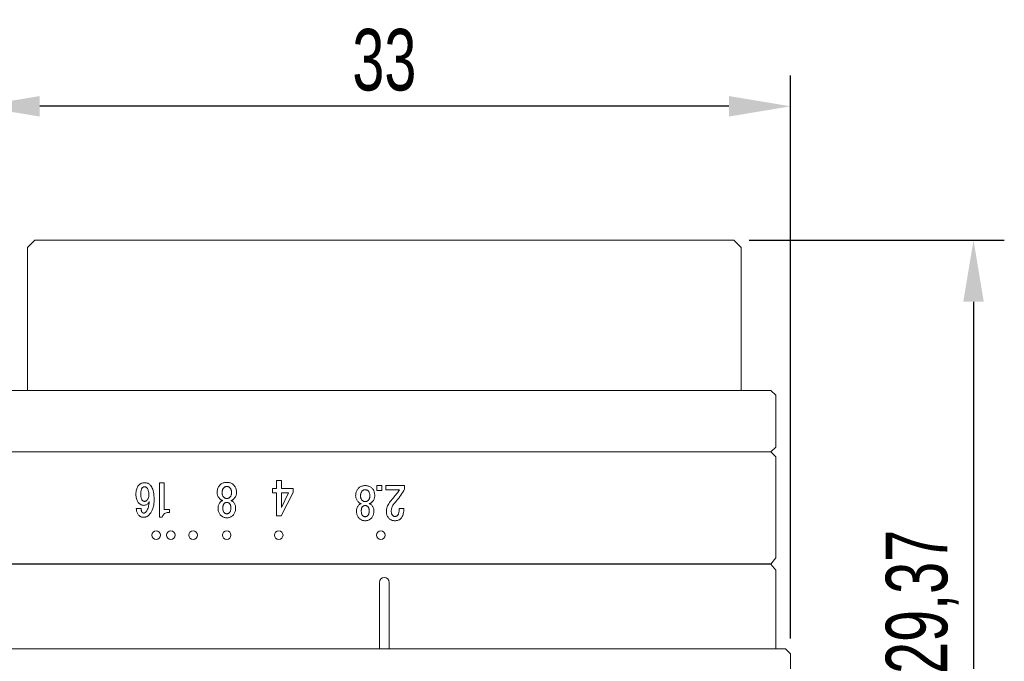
# Model space of a CAD drawing. Header units: millimetres. Extents: x -41 to 115, y 254 to 306.
# Tile 3 of 4: x -21 to 19, y 280 to 306. Entities that reach past the tile are written whole.
import ezdxf

# ---------------------------------------------------------------- set-up
doc = ezdxf.new("R2010")
doc.units = ezdxf.units.MM
doc.header["$LTSCALE"] = 19.36
doc.header["$PDMODE"] = 3
doc.header["$PDSIZE"] = 8
doc.layers.get('0').update_dxf_attribs({"linetype": 'CONTINUOUS'})
doc.layers.get('Defpoints').update_dxf_attribs({"linetype": 'CONTINUOUS'})
doc.layers.add('1', color=7, linetype='CONTINUOUS', true_color=0xffffff)
doc.layers.add('22', color=7, linetype='CONTINUOUS', lineweight=15)
doc.layers.add('標注線', color=7, linetype='CONTINUOUS')
doc.styles.get("Standard").update_dxf_attribs({"font": 'txt', "width": 0.7})
doc.dimstyles.new('ISO-25', dxfattribs={"dimtxt": 2.5, "dimasz": 2.5, "dimexe": 1.25, "dimexo": 0.625, "dimtad": 1, "dimdec": 4, "dimdsep": 46, "dimlunit": 6, "dimtxsty": 'STANDARD', "dimcen": 2.5, "dimadec": 0, "dimazin": 0, "dimtfac": 1, "dimtdec": 4, "dimtmove": 0, "dimatfit": 3, "dimfxl": 1, "dimtolj": 1, "dimtzin": 0, "dimarcsym": 0})

# ---------------------------------------------------------------- blocks, each defined once
blk = doc.blocks.new('*D94')
at = {"layer": 'Defpoints', "color": 0, "transparency": 16777216}
for p in [(-22.683, 302.736), (-22.683, 280.505), (10.317, 280.505)]:
    blk.add_point(p, dxfattribs=at)
at = {"layer": '標注線', "color": 0, "lineweight": -2, "transparency": 16777216}
for p, q in [((-22.683, 281.13), (-22.683, 303.986)), ((10.317, 281.13), (10.317, 303.986)), ((7.817, 302.736), (-20.183, 302.736))]:
    blk.add_line(p, q, dxfattribs=at)
at = {"layer": '標注線', "color": 0, "transparency": 16777216}
for points in [[(-20.183, 303.153), (-20.183, 302.32), (-22.683, 302.736)], [(7.817, 303.153), (7.817, 302.32), (10.317, 302.736)]]:
    blk.add_solid(points, dxfattribs=at)
at = {"layer": '標注線', "color": 0, "transparency": 16777216, "insert": (-6.183, 304.611), "char_height": 2.5, "attachment_point": 5}
blk.add_mtext('33', dxfattribs=at)
blk = doc.blocks.new('*D95')
at = {"layer": 'Defpoints', "color": 0, "transparency": 16777216}
for p in [(8.017, 297.305), (9.367, 267.931), (17.754, 267.931)]:
    blk.add_point(p, dxfattribs=at)
at = {"layer": '標注線', "color": 0, "lineweight": -2, "transparency": 16777216}
for p, q in [((8.642, 297.305), (19.004, 297.305)), ((17.754, 294.805), (17.754, 270.431)), ((9.992, 267.931), (19.004, 267.931))]:
    blk.add_line(p, q, dxfattribs=at)
at = {"layer": '標注線', "color": 0, "transparency": 16777216}
for points in [[(17.338, 294.805), (18.171, 294.805), (17.754, 297.305)], [(17.338, 270.431), (18.171, 270.431), (17.754, 267.931)]]:
    blk.add_solid(points, dxfattribs=at)
at = {"layer": '標注線', "color": 0, "transparency": 16777216, "insert": (15.671, 282.618), "char_height": 2.5, "attachment_point": 5, "rotation": 90}
blk.add_mtext('29,37', dxfattribs=at)
blk = doc.blocks.new('*G78')
at = {"layer": '1', "color": 7, "linetype": 'Continuous', "lineweight": 15}
for p, q in [((41.799, 57.952), (41.799, 58.206)), ((41.799, 58.206), (42.043, 58.206)), ((42.043, 58.206), (42.043, 57.952)), ((42.043, 57.952), (41.799, 57.952))]:
    blk.add_line(p, q, dxfattribs=at)
blk = doc.blocks.new('*G79')
at = {"layer": '1', "color": 7, "linetype": 'Continuous', "lineweight": 15}
for p, q in [((41.799, 58.415), (41.799, 59.379)), ((41.799, 59.379), (41.972, 59.379)), ((42.016, 59.116), (42.016, 58.415)), ((42.977, 59.098), (42.977, 59.343)), ((42.016, 58.415), (41.799, 58.415))]:
    blk.add_line(p, q, dxfattribs=at)
for points in [[(41.972, 59.379), (42.051, 59.336), (42.129, 59.29), (42.206, 59.241), (42.282, 59.19), (42.358, 59.136), (42.433, 59.079), (42.508, 59.02), (42.581, 58.959), (42.655, 58.895), (42.727, 58.828)], [(42.553, 58.691), (42.494, 58.742), (42.437, 58.791), (42.38, 58.838), (42.325, 58.884), (42.271, 58.927), (42.218, 58.969), (42.166, 59.009), (42.115, 59.046), (42.065, 59.082), (42.016, 59.116)], [(42.977, 59.343), (43.046, 59.34), (43.111, 59.334), (43.172, 59.325), (43.229, 59.313), (43.282, 59.299), (43.331, 59.281), (43.375, 59.261), (43.416, 59.238), (43.452, 59.212), (43.484, 59.184)], [(43.316, 59.024), (43.299, 59.039), (43.279, 59.051), (43.254, 59.062), (43.226, 59.072), (43.194, 59.08), (43.158, 59.087), (43.119, 59.092), (43.075, 59.095), (43.028, 59.098), (42.977, 59.098)], [(43.484, 59.184), (43.506, 59.16), (43.526, 59.135), (43.543, 59.108), (43.558, 59.08), (43.57, 59.05), (43.581, 59.019), (43.589, 58.986), (43.594, 58.952), (43.598, 58.916), (43.599, 58.879)], [(43.108, 58.442), (43.054, 58.444), (43, 58.452), (42.945, 58.464), (42.89, 58.482), (42.834, 58.504), (42.779, 58.532), (42.723, 58.564), (42.666, 58.601), (42.61, 58.643), (42.553, 58.691)], [(42.727, 58.828), (42.764, 58.803), (42.801, 58.78), (42.839, 58.76), (42.877, 58.743), (42.916, 58.729), (42.955, 58.717), (42.995, 58.708), (43.035, 58.701), (43.076, 58.697), (43.117, 58.696)], [(43.117, 58.696), (43.145, 58.697), (43.171, 58.699), (43.197, 58.702), (43.22, 58.708), (43.243, 58.714), (43.264, 58.723), (43.283, 58.732), (43.302, 58.743), (43.319, 58.756), (43.334, 58.77)], [(43.381, 58.897), (43.381, 58.91), (43.379, 58.922), (43.376, 58.935), (43.371, 58.947), (43.365, 58.96), (43.358, 58.973), (43.349, 58.986), (43.34, 58.998), (43.328, 59.011), (43.316, 59.024)], [(43.334, 58.77), (43.343, 58.78), (43.351, 58.79), (43.358, 58.801), (43.364, 58.813), (43.37, 58.826), (43.374, 58.839), (43.377, 58.852), (43.38, 58.867), (43.381, 58.881), (43.381, 58.897)], [(43.599, 58.879), (43.598, 58.844), (43.594, 58.809), (43.588, 58.776), (43.579, 58.744), (43.568, 58.713), (43.554, 58.683), (43.538, 58.654), (43.52, 58.627), (43.499, 58.6), (43.475, 58.575)], [(43.475, 58.575), (43.448, 58.55), (43.418, 58.527), (43.386, 58.507), (43.353, 58.49), (43.317, 58.475), (43.279, 58.463), (43.24, 58.454), (43.198, 58.447), (43.154, 58.443), (43.108, 58.442)]]:
    blk.add_lwpolyline(points, dxfattribs=at)
blk = doc.blocks.new('*G80')
at = {"layer": '1', "color": 7, "linetype": 'Continuous', "lineweight": 15}
for p, q in [((43.09, 57.803), (43.099, 57.803)), ((43.099, 57.559), (43.09, 57.559)), ((43.09, 57.156), (43.099, 57.156)), ((43.099, 56.911), (43.09, 56.911))]:
    blk.add_line(p, q, dxfattribs=at)
for points in [[(41.799, 57.357), (41.8, 57.4), (41.804, 57.44), (41.81, 57.479), (41.819, 57.516), (41.83, 57.551), (41.843, 57.584), (41.859, 57.615), (41.878, 57.645), (41.899, 57.672), (41.922, 57.698)], [(41.922, 57.698), (41.953, 57.727), (41.987, 57.752), (42.022, 57.775), (42.059, 57.794), (42.098, 57.811), (42.14, 57.824), (42.183, 57.835), (42.229, 57.842), (42.276, 57.847), (42.326, 57.848)], [(42.326, 57.595), (42.293, 57.594), (42.261, 57.591), (42.231, 57.587), (42.204, 57.581), (42.177, 57.574), (42.153, 57.565), (42.13, 57.554), (42.109, 57.542), (42.09, 57.527), (42.072, 57.512)], [(42.326, 57.848), (42.36, 57.847), (42.394, 57.842), (42.427, 57.835), (42.46, 57.824), (42.492, 57.811), (42.524, 57.794), (42.556, 57.775), (42.587, 57.752), (42.618, 57.727), (42.648, 57.698)], [(42.552, 57.512), (42.535, 57.527), (42.516, 57.542), (42.497, 57.554), (42.476, 57.565), (42.454, 57.574), (42.431, 57.581), (42.406, 57.587), (42.381, 57.591), (42.354, 57.594), (42.326, 57.595)], [(42.648, 57.698), (42.661, 57.685), (42.672, 57.671), (42.683, 57.658), (42.692, 57.644), (42.7, 57.63), (42.707, 57.617), (42.712, 57.603), (42.717, 57.589), (42.72, 57.575), (42.723, 57.561)], [(42.723, 57.561), (42.724, 57.573), (42.727, 57.585), (42.73, 57.597), (42.734, 57.608), (42.739, 57.619), (42.745, 57.63), (42.751, 57.641), (42.759, 57.651), (42.767, 57.661), (42.777, 57.671)], [(42.777, 57.671), (42.804, 57.696), (42.832, 57.719), (42.86, 57.739), (42.89, 57.756), (42.921, 57.77), (42.953, 57.782), (42.986, 57.792), (43.02, 57.798), (43.054, 57.802), (43.09, 57.803)], [(43.099, 57.803), (43.145, 57.802), (43.189, 57.798), (43.232, 57.791), (43.272, 57.781), (43.31, 57.768), (43.347, 57.753), (43.382, 57.734), (43.415, 57.713), (43.446, 57.689), (43.475, 57.662)], [(43.475, 57.662), (43.499, 57.637), (43.52, 57.61), (43.538, 57.583), (43.554, 57.554), (43.568, 57.524), (43.579, 57.493), (43.588, 57.461), (43.594, 57.427), (43.598, 57.393), (43.599, 57.357)], [(41.922, 57.017), (41.899, 57.043), (41.878, 57.07), (41.859, 57.1), (41.843, 57.131), (41.83, 57.164), (41.819, 57.199), (41.81, 57.236), (41.804, 57.274), (41.8, 57.315), (41.799, 57.357)], [(42.072, 57.512), (42.06, 57.498), (42.049, 57.485), (42.039, 57.47), (42.031, 57.456), (42.024, 57.441), (42.018, 57.425), (42.013, 57.409), (42.01, 57.392), (42.008, 57.375), (42.007, 57.357)], [(42.007, 57.357), (42.008, 57.34), (42.01, 57.323), (42.013, 57.306), (42.018, 57.29), (42.024, 57.274), (42.031, 57.259), (42.039, 57.245), (42.049, 57.23), (42.06, 57.217), (42.072, 57.203)], [(42.072, 57.203), (42.09, 57.188), (42.109, 57.173), (42.13, 57.161), (42.153, 57.15), (42.177, 57.141), (42.204, 57.133), (42.232, 57.128), (42.261, 57.123), (42.293, 57.121), (42.326, 57.12)], [(42.326, 57.12), (42.354, 57.121), (42.381, 57.123), (42.406, 57.128), (42.43, 57.133), (42.454, 57.141), (42.476, 57.15), (42.496, 57.161), (42.516, 57.173), (42.535, 57.188), (42.552, 57.203)], [(42.617, 57.357), (42.616, 57.375), (42.614, 57.392), (42.611, 57.409), (42.607, 57.425), (42.601, 57.44), (42.594, 57.456), (42.585, 57.47), (42.575, 57.485), (42.564, 57.498), (42.552, 57.512)], [(42.552, 57.203), (42.564, 57.217), (42.575, 57.23), (42.585, 57.245), (42.594, 57.259), (42.601, 57.275), (42.607, 57.29), (42.611, 57.306), (42.614, 57.323), (42.616, 57.34), (42.617, 57.357)], [(42.723, 57.154), (42.72, 57.14), (42.717, 57.126), (42.712, 57.112), (42.707, 57.098), (42.7, 57.085), (42.692, 57.071), (42.683, 57.057), (42.672, 57.044), (42.661, 57.03), (42.648, 57.017)], [(42.777, 57.044), (42.767, 57.054), (42.759, 57.064), (42.751, 57.074), (42.745, 57.085), (42.739, 57.096), (42.734, 57.107), (42.73, 57.118), (42.727, 57.13), (42.724, 57.142), (42.723, 57.154)], [(42.873, 57.494), (42.862, 57.482), (42.853, 57.47), (42.844, 57.458), (42.837, 57.445), (42.831, 57.432), (42.826, 57.418), (42.822, 57.403), (42.819, 57.388), (42.817, 57.373), (42.817, 57.357)], [(42.817, 57.357), (42.817, 57.342), (42.819, 57.326), (42.822, 57.312), (42.826, 57.297), (42.831, 57.283), (42.837, 57.27), (42.844, 57.257), (42.853, 57.245), (42.862, 57.233), (42.873, 57.221)], [(43.09, 57.559), (43.061, 57.558), (43.033, 57.556), (43.007, 57.553), (42.982, 57.548), (42.96, 57.542), (42.939, 57.535), (42.92, 57.527), (42.902, 57.517), (42.887, 57.506), (42.873, 57.494)], [(42.873, 57.221), (42.887, 57.209), (42.902, 57.198), (42.92, 57.188), (42.939, 57.18), (42.96, 57.172), (42.982, 57.166), (43.007, 57.162), (43.033, 57.159), (43.061, 57.157), (43.09, 57.156)], [(43.334, 57.494), (43.32, 57.506), (43.304, 57.517), (43.286, 57.527), (43.265, 57.535), (43.243, 57.542), (43.218, 57.548), (43.192, 57.553), (43.163, 57.556), (43.132, 57.558), (43.099, 57.559)], [(43.099, 57.156), (43.132, 57.157), (43.163, 57.159), (43.192, 57.162), (43.218, 57.166), (43.243, 57.172), (43.265, 57.18), (43.285, 57.188), (43.304, 57.198), (43.32, 57.209), (43.334, 57.221)], [(43.39, 57.357), (43.39, 57.373), (43.388, 57.388), (43.385, 57.403), (43.381, 57.418), (43.376, 57.431), (43.37, 57.445), (43.363, 57.458), (43.354, 57.47), (43.345, 57.482), (43.334, 57.494)], [(43.334, 57.221), (43.345, 57.233), (43.354, 57.245), (43.363, 57.257), (43.37, 57.27), (43.376, 57.284), (43.381, 57.297), (43.385, 57.312), (43.388, 57.326), (43.39, 57.342), (43.39, 57.357)], [(43.599, 57.357), (43.598, 57.322), (43.594, 57.287), (43.588, 57.254), (43.579, 57.222), (43.568, 57.191), (43.554, 57.161), (43.538, 57.132), (43.52, 57.105), (43.499, 57.078), (43.475, 57.053)], [(42.326, 56.866), (42.276, 56.868), (42.229, 56.872), (42.183, 56.88), (42.14, 56.89), (42.099, 56.904), (42.059, 56.921), (42.022, 56.94), (41.987, 56.963), (41.954, 56.988), (41.922, 57.017)], [(42.648, 57.017), (42.618, 56.988), (42.587, 56.963), (42.556, 56.94), (42.524, 56.921), (42.492, 56.904), (42.46, 56.89), (42.427, 56.88), (42.394, 56.872), (42.36, 56.868), (42.326, 56.866)], [(43.09, 56.911), (43.055, 56.913), (43.02, 56.917), (42.986, 56.923), (42.953, 56.932), (42.921, 56.944), (42.891, 56.959), (42.861, 56.976), (42.832, 56.996), (42.804, 57.019), (42.777, 57.044)], [(43.475, 57.053), (43.446, 57.026), (43.415, 57.002), (43.382, 56.981), (43.347, 56.962), (43.31, 56.947), (43.272, 56.934), (43.231, 56.924), (43.189, 56.917), (43.145, 56.913), (43.099, 56.911)]]:
    blk.add_lwpolyline(points, dxfattribs=at)
blk = doc.blocks.new('*G82')
at = {"layer": '1', "color": 7, "linetype": 'Continuous', "lineweight": 15}
for p, q in [((42.212, 53.845), (42.212, 54.447)), ((42.212, 54.447), (42.412, 54.447)), ((42.412, 54.447), (43.599, 53.836)), ((43.174, 53.845), (42.43, 54.203)), ((42.43, 54.203), (42.43, 53.845)), ((41.799, 53.845), (42.029, 53.845)), ((41.799, 53.591), (41.799, 53.845)), ((42.212, 53.591), (41.799, 53.591)), ((42.029, 53.845), (42.212, 53.845)), ((42.212, 53.402), (42.212, 53.591)), ((42.43, 53.845), (43.174, 53.845)), ((43.599, 53.591), (42.43, 53.591)), ((42.43, 53.591), (42.43, 53.402)), ((43.599, 53.836), (43.599, 53.591)), ((42.43, 53.402), (42.212, 53.402))]:
    blk.add_line(p, q, dxfattribs=at)
blk = doc.blocks.new('*G81')
blk.add_blockref('*G82', (0, 0))
blk = doc.blocks.new('*G84')
at = {"layer": '1', "color": 7, "linetype": 'Continuous', "lineweight": 15}
for p, q in [((43.09, 50.901), (43.099, 50.901)), ((43.099, 50.656), (43.09, 50.656)), ((43.09, 50.253), (43.099, 50.253)), ((43.099, 50.008), (43.09, 50.008))]:
    blk.add_line(p, q, dxfattribs=at)
for points in [[(41.799, 50.455), (41.8, 50.497), (41.804, 50.538), (41.81, 50.576), (41.818, 50.613), (41.83, 50.648), (41.843, 50.681), (41.859, 50.713), (41.878, 50.742), (41.899, 50.769), (41.922, 50.795)], [(41.922, 50.795), (41.953, 50.824), (41.986, 50.849), (42.022, 50.872), (42.059, 50.891), (42.098, 50.908), (42.14, 50.921), (42.183, 50.932), (42.229, 50.94), (42.276, 50.944), (42.326, 50.946)], [(42.072, 50.609), (42.06, 50.596), (42.049, 50.582), (42.039, 50.568), (42.031, 50.553), (42.023, 50.538), (42.018, 50.522), (42.013, 50.506), (42.01, 50.489), (42.008, 50.472), (42.007, 50.455)], [(42.326, 50.692), (42.292, 50.691), (42.261, 50.688), (42.231, 50.684), (42.203, 50.679), (42.177, 50.671), (42.153, 50.662), (42.13, 50.651), (42.109, 50.639), (42.09, 50.625), (42.072, 50.609)], [(42.326, 50.946), (42.36, 50.944), (42.393, 50.94), (42.427, 50.932), (42.46, 50.921), (42.492, 50.908), (42.524, 50.891), (42.556, 50.872), (42.587, 50.849), (42.617, 50.824), (42.648, 50.795)], [(42.552, 50.609), (42.534, 50.625), (42.516, 50.639), (42.496, 50.651), (42.476, 50.662), (42.454, 50.671), (42.43, 50.679), (42.406, 50.684), (42.38, 50.688), (42.354, 50.691), (42.326, 50.692)], [(42.617, 50.455), (42.616, 50.472), (42.614, 50.489), (42.611, 50.506), (42.606, 50.522), (42.601, 50.538), (42.593, 50.553), (42.585, 50.568), (42.575, 50.582), (42.564, 50.596), (42.552, 50.609)], [(42.648, 50.795), (42.66, 50.782), (42.672, 50.768), (42.682, 50.755), (42.692, 50.741), (42.7, 50.728), (42.707, 50.714), (42.712, 50.7), (42.717, 50.686), (42.72, 50.672), (42.722, 50.658)], [(42.722, 50.658), (42.724, 50.67), (42.726, 50.682), (42.73, 50.694), (42.734, 50.705), (42.739, 50.716), (42.745, 50.727), (42.751, 50.738), (42.759, 50.748), (42.767, 50.758), (42.776, 50.768)], [(42.776, 50.768), (42.803, 50.793), (42.831, 50.816), (42.86, 50.836), (42.89, 50.853), (42.921, 50.867), (42.953, 50.879), (42.986, 50.889), (43.019, 50.895), (43.054, 50.899), (43.09, 50.901)], [(42.873, 50.591), (42.862, 50.579), (42.852, 50.567), (42.844, 50.555), (42.837, 50.542), (42.831, 50.529), (42.825, 50.515), (42.822, 50.501), (42.819, 50.486), (42.817, 50.47), (42.816, 50.455)], [(43.09, 50.656), (43.06, 50.655), (43.032, 50.653), (43.006, 50.65), (42.982, 50.645), (42.959, 50.64), (42.939, 50.632), (42.919, 50.624), (42.902, 50.614), (42.886, 50.603), (42.873, 50.591)], [(43.099, 50.901), (43.145, 50.899), (43.189, 50.895), (43.231, 50.888), (43.272, 50.878), (43.31, 50.865), (43.347, 50.85), (43.382, 50.831), (43.415, 50.81), (43.446, 50.786), (43.475, 50.759)], [(43.334, 50.591), (43.32, 50.603), (43.304, 50.614), (43.285, 50.624), (43.265, 50.632), (43.243, 50.64), (43.218, 50.645), (43.191, 50.65), (43.163, 50.653), (43.132, 50.655), (43.099, 50.656)], [(43.39, 50.455), (43.39, 50.47), (43.388, 50.486), (43.385, 50.5), (43.381, 50.515), (43.376, 50.529), (43.37, 50.542), (43.363, 50.555), (43.354, 50.567), (43.345, 50.579), (43.334, 50.591)], [(43.475, 50.759), (43.499, 50.734), (43.52, 50.707), (43.538, 50.68), (43.554, 50.651), (43.568, 50.621), (43.579, 50.59), (43.588, 50.558), (43.594, 50.525), (43.598, 50.49), (43.599, 50.455)], [(41.922, 50.114), (41.899, 50.14), (41.878, 50.167), (41.859, 50.197), (41.843, 50.228), (41.83, 50.261), (41.818, 50.296), (41.81, 50.333), (41.804, 50.372), (41.8, 50.412), (41.799, 50.455)], [(42.326, 49.963), (42.276, 49.965), (42.229, 49.969), (42.183, 49.977), (42.14, 49.988), (42.098, 50.001), (42.059, 50.018), (42.022, 50.037), (41.987, 50.06), (41.953, 50.086), (41.922, 50.114)], [(42.007, 50.455), (42.008, 50.437), (42.01, 50.42), (42.013, 50.403), (42.018, 50.387), (42.023, 50.372), (42.031, 50.356), (42.039, 50.342), (42.049, 50.328), (42.06, 50.314), (42.072, 50.301)], [(42.072, 50.301), (42.09, 50.285), (42.109, 50.271), (42.13, 50.258), (42.153, 50.247), (42.177, 50.238), (42.203, 50.231), (42.231, 50.225), (42.261, 50.221), (42.293, 50.218), (42.326, 50.217)], [(42.326, 50.217), (42.354, 50.218), (42.38, 50.221), (42.406, 50.225), (42.43, 50.231), (42.453, 50.238), (42.475, 50.247), (42.496, 50.258), (42.516, 50.271), (42.534, 50.285), (42.552, 50.301)], [(42.648, 50.114), (42.617, 50.086), (42.587, 50.06), (42.555, 50.037), (42.524, 50.018), (42.492, 50.001), (42.459, 49.988), (42.427, 49.977), (42.393, 49.969), (42.36, 49.965), (42.326, 49.963)], [(42.552, 50.301), (42.564, 50.314), (42.575, 50.328), (42.585, 50.342), (42.593, 50.357), (42.601, 50.372), (42.606, 50.387), (42.611, 50.403), (42.614, 50.42), (42.616, 50.437), (42.617, 50.455)], [(42.722, 50.251), (42.72, 50.237), (42.717, 50.223), (42.712, 50.209), (42.707, 50.196), (42.7, 50.182), (42.692, 50.168), (42.682, 50.155), (42.672, 50.141), (42.66, 50.128), (42.648, 50.114)], [(42.776, 50.141), (42.767, 50.151), (42.759, 50.161), (42.751, 50.171), (42.745, 50.182), (42.739, 50.193), (42.734, 50.204), (42.73, 50.215), (42.726, 50.227), (42.724, 50.239), (42.722, 50.251)], [(43.09, 50.008), (43.054, 50.01), (43.02, 50.014), (42.986, 50.02), (42.953, 50.03), (42.921, 50.042), (42.89, 50.056), (42.86, 50.074), (42.831, 50.093), (42.803, 50.116), (42.776, 50.141)], [(42.816, 50.455), (42.817, 50.439), (42.819, 50.423), (42.822, 50.409), (42.825, 50.394), (42.831, 50.381), (42.837, 50.367), (42.844, 50.354), (42.852, 50.342), (42.862, 50.33), (42.873, 50.319)], [(42.873, 50.319), (42.886, 50.306), (42.902, 50.295), (42.92, 50.285), (42.939, 50.277), (42.96, 50.27), (42.982, 50.264), (43.007, 50.259), (43.033, 50.256), (43.06, 50.254), (43.09, 50.253)], [(43.099, 50.253), (43.132, 50.254), (43.163, 50.256), (43.191, 50.259), (43.218, 50.264), (43.242, 50.27), (43.265, 50.277), (43.285, 50.285), (43.304, 50.295), (43.32, 50.306), (43.334, 50.319)], [(43.475, 50.15), (43.446, 50.123), (43.415, 50.099), (43.382, 50.078), (43.347, 50.059), (43.31, 50.044), (43.272, 50.031), (43.231, 50.021), (43.189, 50.014), (43.145, 50.01), (43.099, 50.008)], [(43.334, 50.319), (43.345, 50.33), (43.354, 50.342), (43.363, 50.354), (43.37, 50.367), (43.376, 50.381), (43.381, 50.395), (43.385, 50.409), (43.388, 50.424), (43.39, 50.439), (43.39, 50.455)], [(43.599, 50.455), (43.598, 50.419), (43.594, 50.385), (43.588, 50.351), (43.579, 50.319), (43.568, 50.288), (43.554, 50.258), (43.538, 50.23), (43.52, 50.202), (43.499, 50.176), (43.475, 50.15)]]:
    blk.add_lwpolyline(points, dxfattribs=at)
blk = doc.blocks.new('*G83')
blk.add_blockref('*G84', (0, 0))
blk = doc.blocks.new('*G85')
at = {"layer": '1', "color": 7, "linetype": 'Continuous', "lineweight": 15}
for p, q in [((41.799, 49.38), (42.322, 49.38)), ((41.799, 49.196), (41.799, 49.38)), ((42.322, 49.38), (42.805, 49.38)), ((42.805, 49.38), (42.805, 49.574)), ((42.805, 49.574), (42.917, 49.574)), ((43.099, 49.305), (43.099, 49.196)), ((43.099, 49.196), (41.799, 49.196))]:
    blk.add_line(p, q, dxfattribs=at)
blk.add_lwpolyline([(42.917, 49.574), (42.919, 49.53), (42.924, 49.49), (42.933, 49.453), (42.946, 49.421), (42.963, 49.392), (42.983, 49.367), (43.006, 49.346), (43.033, 49.328), (43.064, 49.315), (43.099, 49.305)], dxfattribs=at)
blk = doc.blocks.new('*G86')
at = {"layer": '1', "color": 7, "linetype": 'Continuous', "lineweight": 15}
blk.add_line((42.773, 48.329), (42.773, 48.512), dxfattribs=at)
for points in [[(41.895, 48.858), (41.925, 48.885), (41.961, 48.909), (42.002, 48.93), (42.048, 48.948), (42.1, 48.964), (42.156, 48.976), (42.218, 48.986), (42.284, 48.993), (42.356, 48.998), (42.433, 48.999)], [(42.433, 48.999), (42.509, 48.997), (42.581, 48.991), (42.649, 48.982), (42.713, 48.968), (42.774, 48.951), (42.83, 48.929), (42.882, 48.904), (42.931, 48.875), (42.975, 48.843), (43.016, 48.806)], [(41.799, 48.644), (41.8, 48.668), (41.803, 48.691), (41.807, 48.713), (41.814, 48.735), (41.823, 48.757), (41.833, 48.778), (41.846, 48.798), (41.86, 48.819), (41.876, 48.838), (41.895, 48.858)], [(41.882, 48.431), (41.866, 48.448), (41.852, 48.466), (41.839, 48.485), (41.829, 48.505), (41.82, 48.526), (41.812, 48.548), (41.806, 48.57), (41.802, 48.594), (41.8, 48.619), (41.799, 48.644)], [(41.983, 48.717), (41.977, 48.71), (41.971, 48.703), (41.966, 48.695), (41.962, 48.688), (41.958, 48.68), (41.955, 48.672), (41.953, 48.664), (41.951, 48.655), (41.95, 48.647), (41.949, 48.638)], [(41.949, 48.638), (41.95, 48.629), (41.951, 48.62), (41.953, 48.611), (41.956, 48.603), (41.96, 48.594), (41.964, 48.586), (41.969, 48.577), (41.975, 48.569), (41.982, 48.561), (41.99, 48.553)], [(42.264, 48.803), (42.226, 48.802), (42.19, 48.799), (42.157, 48.795), (42.126, 48.789), (42.097, 48.781), (42.07, 48.772), (42.045, 48.761), (42.022, 48.748), (42.002, 48.733), (41.983, 48.717)], [(41.99, 48.553), (42.002, 48.542), (42.017, 48.533), (42.035, 48.525), (42.055, 48.518), (42.079, 48.512), (42.105, 48.508), (42.134, 48.504), (42.166, 48.501), (42.2, 48.499), (42.238, 48.499)], [(42.238, 48.499), (42.27, 48.5), (42.301, 48.501), (42.329, 48.504), (42.355, 48.509), (42.379, 48.514), (42.401, 48.521), (42.42, 48.528), (42.438, 48.537), (42.453, 48.548), (42.466, 48.559)], [(42.46, 48.73), (42.444, 48.744), (42.428, 48.756), (42.411, 48.767), (42.393, 48.776), (42.374, 48.784), (42.354, 48.791), (42.333, 48.796), (42.311, 48.8), (42.288, 48.802), (42.264, 48.803)], [(42.5, 48.638), (42.5, 48.648), (42.499, 48.658), (42.497, 48.668), (42.494, 48.677), (42.49, 48.686), (42.486, 48.696), (42.48, 48.704), (42.474, 48.713), (42.467, 48.722), (42.46, 48.73)], [(42.466, 48.559), (42.473, 48.566), (42.478, 48.573), (42.483, 48.581), (42.488, 48.588), (42.492, 48.596), (42.495, 48.604), (42.497, 48.612), (42.499, 48.62), (42.5, 48.629), (42.5, 48.638)], [(42.908, 48.684), (42.884, 48.705), (42.857, 48.724), (42.827, 48.741), (42.792, 48.756), (42.753, 48.77), (42.711, 48.783), (42.664, 48.793), (42.614, 48.802), (42.56, 48.81), (42.502, 48.816)], [(42.502, 48.816), (42.53, 48.802), (42.555, 48.787), (42.578, 48.77), (42.597, 48.752), (42.614, 48.733), (42.627, 48.711), (42.637, 48.689), (42.645, 48.665), (42.649, 48.639), (42.651, 48.612)], [(42.651, 48.612), (42.65, 48.591), (42.648, 48.571), (42.643, 48.551), (42.638, 48.532), (42.63, 48.513), (42.621, 48.494), (42.61, 48.476), (42.598, 48.459), (42.584, 48.441), (42.568, 48.425)], [(42.773, 48.512), (42.794, 48.512), (42.813, 48.514), (42.831, 48.516), (42.848, 48.518), (42.863, 48.522), (42.877, 48.527), (42.89, 48.532), (42.902, 48.538), (42.912, 48.545), (42.921, 48.553)], [(42.942, 48.605), (42.941, 48.614), (42.94, 48.623), (42.939, 48.631), (42.936, 48.64), (42.933, 48.648), (42.929, 48.655), (42.925, 48.663), (42.92, 48.67), (42.914, 48.677), (42.908, 48.684)], [(42.921, 48.553), (42.925, 48.557), (42.928, 48.562), (42.931, 48.566), (42.934, 48.571), (42.937, 48.576), (42.938, 48.582), (42.94, 48.587), (42.941, 48.593), (42.942, 48.599), (42.942, 48.605)], [(43.016, 48.806), (43.032, 48.789), (43.046, 48.771), (43.058, 48.752), (43.069, 48.733), (43.078, 48.713), (43.086, 48.692), (43.091, 48.67), (43.096, 48.647), (43.098, 48.623), (43.099, 48.599)], [(43.099, 48.599), (43.098, 48.578), (43.096, 48.559), (43.093, 48.54), (43.089, 48.522), (43.083, 48.505), (43.076, 48.488), (43.068, 48.473), (43.058, 48.458), (43.048, 48.444), (43.036, 48.431)], [(42.238, 48.316), (42.191, 48.317), (42.147, 48.32), (42.105, 48.326), (42.065, 48.334), (42.028, 48.345), (41.994, 48.357), (41.962, 48.372), (41.933, 48.39), (41.906, 48.409), (41.882, 48.431)], [(42.568, 48.425), (42.545, 48.404), (42.52, 48.385), (42.492, 48.369), (42.463, 48.355), (42.431, 48.343), (42.397, 48.333), (42.36, 48.325), (42.322, 48.32), (42.281, 48.317), (42.238, 48.316)], [(43.036, 48.431), (43.016, 48.413), (42.994, 48.396), (42.972, 48.382), (42.948, 48.369), (42.922, 48.358), (42.895, 48.348), (42.867, 48.341), (42.837, 48.335), (42.806, 48.331), (42.773, 48.329)]]:
    blk.add_lwpolyline(points, dxfattribs=at)

msp = doc.modelspace()

# ---------------------------------------------------------------- linework, layer by layer
at = {"layer": '1', "color": 7, "linetype": 'Continuous', "lineweight": 20}
for p, q in [((-20.383, 297.305), (-20.683, 297.005)), ((8.017, 297.305), (-20.383, 297.305)), ((8.317, 297.005), (8.017, 297.305)), ((-20.683, 291.205), (-20.683, 297.005)), ((8.317, 291.205), (8.317, 297.005)), ((-21.883, 291.205), (9.517, 291.205)), ((9.517, 291.205), (9.717, 291.005)), ((9.717, 291.005), (9.717, 288.905)), ((9.717, 284.405), (9.717, 288.505)), ((9.717, 284.405), (9.517, 284.155)), ((9.517, 284.155), (9.717, 283.905)), ((9.717, 280.705), (9.717, 283.905)), ((-22.483, 280.705), (10.117, 280.705)), ((10.117, 280.705), (10.317, 280.505)), ((10.317, 280.505), (10.317, 269.605))]:
    msp.add_line(p, q, dxfattribs=at)
at = {"layer": '1', "color": 7, "linetype": 'Continuous', "lineweight": 15}
for p, q in [((9.517, 288.705), (9.717, 288.905)), ((-21.883, 288.705), (9.517, 288.705)), ((9.517, 288.705), (9.717, 288.505)), ((-6.383, 280.705), (-6.383, 283.405)), ((-5.983, 280.705), (-5.983, 283.405))]:
    msp.add_line(p, q, dxfattribs=at)
for centre in [(-15.458, 285.328), (-14.859, 285.328), (-13.956, 285.328), (-12.589, 285.328), (-10.476, 285.328), (-6.324, 285.328)]:
    msp.add_circle(centre, 0.175, dxfattribs=at)
at = {"layer": '22', "color": 7, "linetype": 'Continuous', "lineweight": 15}
msp.add_arc((-6.183, 283.405), 0.2, 0, 180, dxfattribs=at)
at = {"layer": '標注線'}
msp.add_line((9.517, 284.155), (-21.883, 284.155), dxfattribs=at)

# ---------------------------------------------------------------- block references
at = {"rotation": 270}
for name, p, xscale, yscale, zscale in [('*G86', (-68.456, 332.599), 1.08, 1.08, 1.08), ('*G85', (-68.456, 332.599), 1.08, 1.08, 1.08), ('*G83', (-52.946, 320.908), 0.8, 0.8, 0.8), ('*G81', (-53.443, 320.985), 0.8, 0.8, 0.8), ('*G80', (-52.388, 320.441), 0.7920000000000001, 0.7920000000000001, 0.7920000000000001), ('*G78', (-52.388, 320.441), 0.7920000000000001, 0.7920000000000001, 0.7920000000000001), ('*G79', (-52.388, 320.441), 0.7920000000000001, 0.7920000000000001, 0.7920000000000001)]:
    msp.add_blockref(name, p, dxfattribs=dict(at, xscale=xscale, yscale=yscale, zscale=zscale))

# ---------------------------------------------------------------- dimensions: what is measured, and where the dimension line sits
at = {"layer": '標注線'}
dim = msp.add_linear_dim(base=(-22.683, 302.736), p1=(10.317, 280.505), p2=(-22.683, 280.505), dimstyle='ISO-25', override={"dimdec": 2, "dimdsep": 44, "dimlunit": 2, "dimtdec": 2, "dimtolj": 0, "dimtzin": 8}, dxfattribs=at)
dim.commit()
dim.dimension.update_dxf_attribs({"geometry": '*D94', "text_midpoint": (-6.183, 304.611)})
dim = msp.add_linear_dim(base=(17.754, 267.931), p1=(8.017, 297.305), p2=(9.367, 267.931), angle=90, dimstyle='ISO-25', override={"dimdec": 2, "dimdsep": 44, "dimlunit": 2, "dimtdec": 2, "dimtolj": 0, "dimtzin": 8}, dxfattribs=at)
dim.commit()
dim.dimension.update_dxf_attribs({"geometry": '*D95', "text_midpoint": (15.671, 282.618)})

doc.saveas('drawing.dxf')
